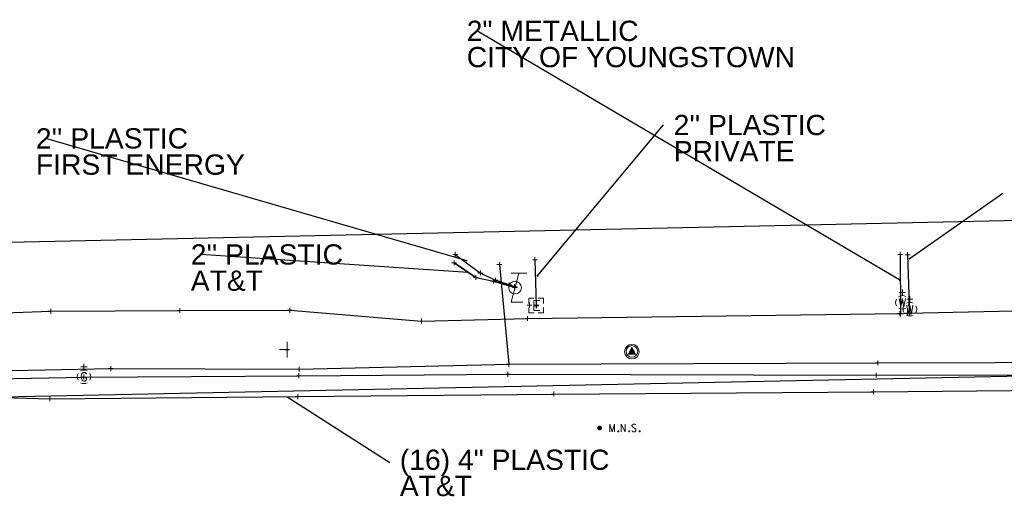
# Model space of a CAD drawing. Header units: feet. Extents: x 2474969 to 2485206, y 498780 to 500682.
# Tile 35 of 69: x 2478913 to 2479115, y 500100 to 500200. Entities that reach past the tile are written whole.
import ezdxf

# ---------------------------------------------------------------- set-up
doc = ezdxf.new("R2010")
doc.units = ezdxf.units.FT
doc.header["$MEASUREMENT"] = 0
for name, color, linetype in [('GE_X_Cells', 2, 'Continuous'), ('SN_X_Public', 3, 'Continuous'), ('SV_P_Control_Cells_Set', 7, 'Continuous'), ('TX_X_10', 7, 'Continuous'), ('UT_X_Electric', 1, 'elecex'), ('UT_X_Electric_Cells', 1, 'Continuous'), ('UT_X_Gas', 190, 'gasex'), ('UT_X_Gas_Cells', 190, 'Continuous'), ('UT_X_Misc_Cells', 7, 'Continuous'), ('UT_X_Telecom', 30, 'teleex'), ('UT_X_Water', 133, 'waterex'), ('UT_X_Water_Cells', 133, 'Continuous')]:
    doc.layers.add(name, color=color, linetype=linetype)
doc.layers.add('SV_X_Shot_Marker (Construction)', color=2, linetype='Continuous', lineweight=0, transparency=0.5)
for name, color, linetype, lineweight in [('UT_X_Electric_Cells (Construction)', 1, 'Continuous', 0), ('UT_X_Gas_Cells (Construction)', 2, 'Continuous', 0), ('UT_X_Water_Cells (Construction)', 62, 'Continuous', 0)]:
    doc.layers.add(name, color=color, linetype=linetype, lineweight=lineweight)
doc.styles.get("Standard").update_dxf_attribs({"font": 'arial.ttf'})
doc.styles.add('Standard-Linetype-Ex', font='font30.shx')
doc.styles.add('Style-Arial', font='arial.ttf')
doc.linetypes.add('elecex', pattern='A,0.2,-0.1,0.2,-0.1,0.2,-0.1,0.2,-0.1,["E",Standard-Linetype-Ex,S=0.14,R=0,X=0,Y=-0.05],-0.2', length=1.4)
doc.linetypes.add('gasex', pattern='A,0.2,-0.1,0.2,-0.1,0.2,-0.1,0.2,-0.1,["G",Standard-Linetype-Ex,S=0.14,R=0,X=0,Y=-0.05],-0.25', length=1.45)
doc.linetypes.add('teleex', pattern='A,0.2,-0.1,0.2,-0.1,0.2,-0.1,0.2,-0.1,["T",Standard-Linetype-Ex,S=0.14,R=0,X=0,Y=-0.05],-0.2', length=1.4)
doc.linetypes.add('waterex', pattern='A,0.2,-0.1,0.2,-0.1,0.2,-0.1,0.2,-0.1,["W",Standard-Linetype-Ex,S=0.14,R=0,X=0,Y=-0.05],-0.2', length=1.4)
doc.dimstyles.get("Standard").update_dxf_attribs({"dimtxt": 0.18, "dimasz": 0.18, "dimexe": 0.18, "dimexo": 0.0625, "dimgap": 0.09, "dimtad": 0, "dimtih": 1, "dimtoh": 1, "dimdec": 4, "dimzin": 0, "dimdsep": 46, "dimtxsty": 'Standard', "dimcen": 0.09, "dimadec": 0, "dimazin": 0, "dimtfac": 1, "dimtdec": 4, "dimtofl": 0, "dimtmove": 0, "dimatfit": 3, "dimfxl": 1, "dimtolj": 1, "dimtzin": 0, "dimarcsym": 0})

# ---------------------------------------------------------------- blocks, each defined once
blk = doc.blocks.new('PC_1')
at = {"layer": 'GE_X_Cells', "color": 34, "linetype": 'Continuous', "lineweight": 0}
blk.add_circle((0, 0), 0.075, dxfattribs=at)
blk = doc.blocks.new('SVPT_588')
at = {"layer": 'SV_X_Shot_Marker (Construction)', "transparency": 33554495}
for p, q in [((-0.025, 0), (0.025, 0)), ((0, 0.025), (0, -0.025))]:
    blk.add_line(p, q, dxfattribs=at)
blk.add_point((0, 0), dxfattribs=at)
blk = doc.blocks.new('SVPT_1298')
at = {"layer": 'SV_X_Shot_Marker (Construction)', "transparency": 33554495}
for p, q in [((-0.025, 0), (0.025, 0)), ((0, 0.025), (0, -0.025))]:
    blk.add_line(p, q, dxfattribs=at)
blk.add_point((0, 0), dxfattribs=at)
blk = doc.blocks.new('SVPT_1299')
at = {"layer": 'SV_X_Shot_Marker (Construction)', "transparency": 33554495}
for p, q in [((-0.025, 0), (0.025, 0)), ((0, 0.025), (0, -0.025))]:
    blk.add_line(p, q, dxfattribs=at)
blk.add_point((0, 0), dxfattribs=at)
blk = doc.blocks.new('WGV_10')
at = {"layer": 'UT_X_Water_Cells', "color": 62, "linetype": 'Continuous', "lineweight": 0}
for p, q in [((0.032, 0.102), (-0.032, 0.102)), ((0, 0.07), (0, 0.134))]:
    blk.add_line(p, q, dxfattribs=at)
at = {"layer": 'UT_X_Water_Cells', "color": 62, "linetype": 'Continuous', "lineweight": 0, "flags": 128}
blk.add_lwpolyline([(-0.032, 0.041), (-0.016, -0.045), (0, 0.041), (0.016, -0.045), (0.032, 0.041)], dxfattribs=at)
at = {"layer": 'UT_X_Water_Cells', "color": 62, "linetype": 'Continuous', "lineweight": 0, "extrusion": (0, 0, -1)}
blk.add_arc((0, 0), 0.07, 330.0184, 29.9816, dxfattribs=at)
at = {"layer": 'UT_X_Water_Cells', "color": 62, "linetype": 'Continuous', "lineweight": 0}
for start, end in [(60.0184, 120.0157), (330.0184, 29.9816), (239.9843, 299.9816)]:
    blk.add_arc((0, 0), 0.07, start, end, dxfattribs=at)
at = {"layer": 'UT_X_Water_Cells (Construction)', "color": 62, "linetype": 'Continuous', "lineweight": 30}
blk.add_point((0, 0), dxfattribs=at)
blk = doc.blocks.new('SVPT_1300')
at = {"layer": 'SV_X_Shot_Marker (Construction)', "transparency": 33554495}
for p, q in [((-0.025, 0), (0.025, 0)), ((0, 0.025), (0, -0.025))]:
    blk.add_line(p, q, dxfattribs=at)
blk.add_point((0, 0), dxfattribs=at)
blk = doc.blocks.new('SVPT_1301')
at = {"layer": 'SV_X_Shot_Marker (Construction)', "transparency": 33554495}
for p, q in [((-0.025, 0), (0.025, 0)), ((0, 0.025), (0, -0.025))]:
    blk.add_line(p, q, dxfattribs=at)
blk.add_point((0, 0), dxfattribs=at)
blk = doc.blocks.new('SVPT_1302')
at = {"layer": 'SV_X_Shot_Marker (Construction)', "transparency": 33554495}
for p, q in [((-0.025, 0), (0.025, 0)), ((0, 0.025), (0, -0.025))]:
    blk.add_line(p, q, dxfattribs=at)
blk.add_point((0, 0), dxfattribs=at)
blk = doc.blocks.new('WGV_11')
at = {"layer": 'UT_X_Water_Cells', "color": 62, "linetype": 'Continuous', "lineweight": 0}
for p, q in [((0.032, 0.102), (-0.032, 0.102)), ((0, 0.07), (0, 0.134))]:
    blk.add_line(p, q, dxfattribs=at)
at = {"layer": 'UT_X_Water_Cells', "color": 62, "linetype": 'Continuous', "lineweight": 0, "flags": 128}
blk.add_lwpolyline([(-0.032, 0.041), (-0.016, -0.045), (0, 0.041), (0.016, -0.045), (0.032, 0.041)], dxfattribs=at)
at = {"layer": 'UT_X_Water_Cells', "color": 62, "linetype": 'Continuous', "lineweight": 0, "extrusion": (0, 0, -1)}
blk.add_arc((0, 0), 0.07, 330.0184, 29.9816, dxfattribs=at)
at = {"layer": 'UT_X_Water_Cells', "color": 62, "linetype": 'Continuous', "lineweight": 0}
for start, end in [(60.0184, 120.0157), (330.0184, 29.9816), (239.9843, 299.9816)]:
    blk.add_arc((0, 0), 0.07, start, end, dxfattribs=at)
at = {"layer": 'UT_X_Water_Cells (Construction)', "color": 62, "linetype": 'Continuous', "lineweight": 30}
blk.add_point((0, 0), dxfattribs=at)
blk = doc.blocks.new('SVPT_1303')
at = {"layer": 'SV_X_Shot_Marker (Construction)', "transparency": 33554495}
for p, q in [((-0.025, 0), (0.025, 0)), ((0, 0.025), (0, -0.025))]:
    blk.add_line(p, q, dxfattribs=at)
blk.add_point((0, 0), dxfattribs=at)
blk = doc.blocks.new('SVPT_1304')
at = {"layer": 'SV_X_Shot_Marker (Construction)', "transparency": 33554495}
for p, q in [((-0.025, 0), (0.025, 0)), ((0, 0.025), (0, -0.025))]:
    blk.add_line(p, q, dxfattribs=at)
blk.add_point((0, 0), dxfattribs=at)
blk = doc.blocks.new('SVPT_1305')
at = {"layer": 'SV_X_Shot_Marker (Construction)', "transparency": 33554495}
for p, q in [((-0.025, 0), (0.025, 0)), ((0, 0.025), (0, -0.025))]:
    blk.add_line(p, q, dxfattribs=at)
blk.add_point((0, 0), dxfattribs=at)
blk = doc.blocks.new('SVPT_1306')
at = {"layer": 'SV_X_Shot_Marker (Construction)', "transparency": 33554495}
for p, q in [((-0.025, 0), (0.025, 0)), ((0, 0.025), (0, -0.025))]:
    blk.add_line(p, q, dxfattribs=at)
blk.add_point((0, 0), dxfattribs=at)
blk = doc.blocks.new('SVPT_1307')
at = {"layer": 'SV_X_Shot_Marker (Construction)', "transparency": 33554495}
for p, q in [((-0.025, 0), (0.025, 0)), ((0, 0.025), (0, -0.025))]:
    blk.add_line(p, q, dxfattribs=at)
blk.add_point((0, 0), dxfattribs=at)
blk = doc.blocks.new('SVPT_1308')
at = {"layer": 'SV_X_Shot_Marker (Construction)', "transparency": 33554495}
for p, q in [((-0.025, 0), (0.025, 0)), ((0, 0.025), (0, -0.025))]:
    blk.add_line(p, q, dxfattribs=at)
blk.add_point((0, 0), dxfattribs=at)
blk = doc.blocks.new('SVPT_1309')
at = {"layer": 'SV_X_Shot_Marker (Construction)', "transparency": 33554495}
for p, q in [((-0.025, 0), (0.025, 0)), ((0, 0.025), (0, -0.025))]:
    blk.add_line(p, q, dxfattribs=at)
blk.add_point((0, 0), dxfattribs=at)
blk = doc.blocks.new('SVPT_1310')
at = {"layer": 'SV_X_Shot_Marker (Construction)', "transparency": 33554495}
for p, q in [((-0.025, 0), (0.025, 0)), ((0, 0.025), (0, -0.025))]:
    blk.add_line(p, q, dxfattribs=at)
blk.add_point((0, 0), dxfattribs=at)
blk = doc.blocks.new('SVPT_1311')
at = {"layer": 'SV_X_Shot_Marker (Construction)', "transparency": 33554495}
for p, q in [((0, 0.025), (0, -0.025)), ((-0.025, 0), (0.025, 0))]:
    blk.add_line(p, q, dxfattribs=at)
blk.add_point((0, 0), dxfattribs=at)
blk = doc.blocks.new('SVPT_1312')
at = {"layer": 'SV_X_Shot_Marker (Construction)', "transparency": 33554495}
for p, q in [((-0.025, 0), (0.025, 0)), ((0, 0.025), (0, -0.025))]:
    blk.add_line(p, q, dxfattribs=at)
blk.add_point((0, 0), dxfattribs=at)
blk = doc.blocks.new('SVPT_1313')
at = {"layer": 'SV_X_Shot_Marker (Construction)', "transparency": 33554495}
for p, q in [((-0.025, 0), (0.025, 0)), ((0, 0.025), (0, -0.025))]:
    blk.add_line(p, q, dxfattribs=at)
blk.add_point((0, 0), dxfattribs=at)
blk = doc.blocks.new('SVPT_1314')
at = {"layer": 'SV_X_Shot_Marker (Construction)', "transparency": 33554495}
for p, q in [((-0.025, 0), (0.025, 0)), ((0, 0.025), (0, -0.025))]:
    blk.add_line(p, q, dxfattribs=at)
blk.add_point((0, 0), dxfattribs=at)
blk = doc.blocks.new('SVPT_1315')
at = {"layer": 'SV_X_Shot_Marker (Construction)', "transparency": 33554495}
for p, q in [((-0.025, 0), (0.025, 0)), ((0, 0.025), (0, -0.025))]:
    blk.add_line(p, q, dxfattribs=at)
blk.add_point((0, 0), dxfattribs=at)
blk = doc.blocks.new('TLGT_2')
at = {"layer": 'UT_X_Misc_Cells', "color": 30, "linetype": 'Continuous', "lineweight": 0}
for p, q in [((0.12, 0.15), (-0.04, 0.15)), ((0.04, 0.15), (-0.04, -0.15)), ((0.08, -0.15), (-0.04, -0.15))]:
    blk.add_line(p, q, dxfattribs=at)
blk.add_circle((0, 0), 0.065, dxfattribs=at)
blk = doc.blocks.new('SVPT_1316')
at = {"layer": 'SV_X_Shot_Marker (Construction)', "transparency": 33554495}
for p, q in [((-0.025, 0), (0.025, 0)), ((0, 0.025), (0, -0.025))]:
    blk.add_line(p, q, dxfattribs=at)
blk.add_point((0, 0), dxfattribs=at)
blk = doc.blocks.new('SVPT_1317')
at = {"layer": 'SV_X_Shot_Marker (Construction)', "transparency": 33554495}
for p, q in [((-0.025, 0), (0.025, 0)), ((0, 0.025), (0, -0.025))]:
    blk.add_line(p, q, dxfattribs=at)
blk.add_point((0, 0), dxfattribs=at)
blk = doc.blocks.new('SVPT_1318')
at = {"layer": 'SV_X_Shot_Marker (Construction)', "transparency": 33554495}
for p, q in [((-0.025, 0), (0.025, 0)), ((0, 0.025), (0, -0.025))]:
    blk.add_line(p, q, dxfattribs=at)
blk.add_point((0, 0), dxfattribs=at)
blk = doc.blocks.new('SVPT_1319')
at = {"layer": 'SV_X_Shot_Marker (Construction)', "transparency": 33554495}
for p, q in [((-0.025, 0), (0.025, 0)), ((0, 0.025), (0, -0.025))]:
    blk.add_line(p, q, dxfattribs=at)
blk.add_point((0, 0), dxfattribs=at)
blk = doc.blocks.new('SVPT_1320')
at = {"layer": 'SV_X_Shot_Marker (Construction)', "transparency": 33554495}
for p, q in [((-0.025, 0), (0.025, 0)), ((0, 0.025), (0, -0.025))]:
    blk.add_line(p, q, dxfattribs=at)
blk.add_point((0, 0), dxfattribs=at)
blk = doc.blocks.new('SVPT_1321')
at = {"layer": 'SV_X_Shot_Marker (Construction)', "transparency": 33554495}
for p, q in [((-0.025, 0), (0.025, 0)), ((0, 0.025), (0, -0.025))]:
    blk.add_line(p, q, dxfattribs=at)
blk.add_point((0, 0), dxfattribs=at)
blk = doc.blocks.new('EBOX_15')
at = {"layer": 'UT_X_Electric_Cells', "color": 1, "linetype": 'Continuous', "lineweight": 0}
blk.add_line((-0.025, 0), (0.025, 0), dxfattribs=at)
at = {"layer": 'UT_X_Electric_Cells', "color": 1, "linetype": 'Continuous', "lineweight": 0, "flags": 128}
for points in [[(-0.02, 0.075), (-0.075, 0.075), (-0.075, 0.02)], [(0.038, 0.05), (-0.025, 0.05), (-0.025, -0.05), (0.038, -0.05)], [(0.075, 0.02), (0.075, 0.075), (0.02, 0.075)], [(-0.075, -0.02), (-0.075, -0.075), (-0.02, -0.075)], [(0.02, -0.075), (0.075, -0.075), (0.075, -0.02)]]:
    blk.add_lwpolyline(points, dxfattribs=at)
at = {"layer": 'UT_X_Electric_Cells (Construction)', "color": 1, "linetype": 'Continuous', "lineweight": 30}
blk.add_point((0, 0), dxfattribs=at)
blk = doc.blocks.new('SVPT_1322')
at = {"layer": 'SV_X_Shot_Marker (Construction)', "transparency": 33554495}
for p, q in [((-0.025, 0), (0.025, 0)), ((0, 0.025), (0, -0.025))]:
    blk.add_line(p, q, dxfattribs=at)
blk.add_point((0, 0), dxfattribs=at)
blk = doc.blocks.new('SVPT_1323')
at = {"layer": 'SV_X_Shot_Marker (Construction)', "transparency": 33554495}
for p, q in [((-0.025, 0), (0.025, 0)), ((0, 0.025), (0, -0.025))]:
    blk.add_line(p, q, dxfattribs=at)
blk.add_point((0, 0), dxfattribs=at)
blk = doc.blocks.new('SVPT_1324')
at = {"layer": 'SV_X_Shot_Marker (Construction)', "transparency": 33554495}
for p, q in [((-0.025, 0), (0.025, 0)), ((0, 0.025), (0, -0.025))]:
    blk.add_line(p, q, dxfattribs=at)
blk.add_point((0, 0), dxfattribs=at)
blk = doc.blocks.new('SVPT_1325')
at = {"layer": 'SV_X_Shot_Marker (Construction)', "transparency": 33554495}
for p, q in [((-0.025, 0), (0.025, 0)), ((0, 0.025), (0, -0.025))]:
    blk.add_line(p, q, dxfattribs=at)
blk.add_point((0, 0), dxfattribs=at)
blk = doc.blocks.new('SVPT_1326')
at = {"layer": 'SV_X_Shot_Marker (Construction)', "transparency": 33554495}
for p, q in [((-0.025, 0), (0.025, 0)), ((0, 0.025), (0, -0.025))]:
    blk.add_line(p, q, dxfattribs=at)
blk.add_point((0, 0), dxfattribs=at)
blk = doc.blocks.new('SGN1P_6')
at = {"layer": 'SN_X_Public', "color": 3, "linetype": 'Continuous', "lineweight": 0}
for p, q in [((0, 0), (-0.08, 0)), ((0, 0.08), (0, -0.08))]:
    blk.add_line(p, q, dxfattribs=at)
blk = doc.blocks.new('SVPT_1327')
at = {"layer": 'SV_X_Shot_Marker (Construction)', "transparency": 33554495}
for p, q in [((-0.025, 0), (0.025, 0)), ((0, 0.025), (0, -0.025))]:
    blk.add_line(p, q, dxfattribs=at)
blk.add_point((0, 0), dxfattribs=at)
blk = doc.blocks.new('SVPT_1328')
at = {"layer": 'SV_X_Shot_Marker (Construction)', "transparency": 33554495}
for p, q in [((-0.025, 0), (0.025, 0)), ((0, 0.025), (0, -0.025))]:
    blk.add_line(p, q, dxfattribs=at)
blk.add_point((0, 0), dxfattribs=at)
blk = doc.blocks.new('SVPT_1329')
at = {"layer": 'SV_X_Shot_Marker (Construction)', "transparency": 33554495}
for p, q in [((-0.025, 0), (0.025, 0)), ((0, 0.025), (0, -0.025))]:
    blk.add_line(p, q, dxfattribs=at)
blk.add_point((0, 0), dxfattribs=at)
blk = doc.blocks.new('SVPT_1330')
at = {"layer": 'SV_X_Shot_Marker (Construction)', "transparency": 33554495}
for p, q in [((-0.025, 0), (0.025, 0)), ((0, 0.025), (0, -0.025))]:
    blk.add_line(p, q, dxfattribs=at)
blk.add_point((0, 0), dxfattribs=at)
blk = doc.blocks.new('SVPT_1331')
at = {"layer": 'SV_X_Shot_Marker (Construction)', "transparency": 33554495}
for p, q in [((-0.025, 0), (0.025, 0)), ((0, 0.025), (0, -0.025))]:
    blk.add_line(p, q, dxfattribs=at)
blk.add_point((0, 0), dxfattribs=at)
blk = doc.blocks.new('SVPT_1332')
at = {"layer": 'SV_X_Shot_Marker (Construction)', "transparency": 33554495}
for p, q in [((-0.025, 0), (0.025, 0)), ((0, 0.025), (0, -0.025))]:
    blk.add_line(p, q, dxfattribs=at)
blk.add_point((0, 0), dxfattribs=at)
blk = doc.blocks.new('SVPT_1333')
at = {"layer": 'SV_X_Shot_Marker (Construction)', "transparency": 33554495}
for p, q in [((-0.025, 0), (0.025, 0)), ((0, 0.025), (0, -0.025))]:
    blk.add_line(p, q, dxfattribs=at)
blk.add_point((0, 0), dxfattribs=at)
blk = doc.blocks.new('SVPT_1334')
at = {"layer": 'SV_X_Shot_Marker (Construction)', "transparency": 33554495}
for p, q in [((-0.025, 0), (0.025, 0)), ((0, 0.025), (0, -0.025))]:
    blk.add_line(p, q, dxfattribs=at)
blk.add_point((0, 0), dxfattribs=at)
blk = doc.blocks.new('SVPT_1335')
at = {"layer": 'SV_X_Shot_Marker (Construction)', "transparency": 33554495}
for p, q in [((-0.025, 0), (0.025, 0)), ((0, 0.025), (0, -0.025))]:
    blk.add_line(p, q, dxfattribs=at)
blk.add_point((0, 0), dxfattribs=at)
blk = doc.blocks.new('SVPT_1336')
at = {"layer": 'SV_X_Shot_Marker (Construction)', "transparency": 33554495}
for p, q in [((-0.025, 0), (0.025, 0)), ((0, 0.025), (0, -0.025))]:
    blk.add_line(p, q, dxfattribs=at)
blk.add_point((0, 0), dxfattribs=at)
blk = doc.blocks.new('GV_3')
at = {"layer": 'UT_X_Gas_Cells', "color": 34, "linetype": 'Continuous', "lineweight": 0}
for p, q in [((0.032, 0.102), (-0.032, 0.102)), ((0, 0.07), (0, 0.133))]:
    blk.add_line(p, q, dxfattribs=at)
at = {"layer": 'UT_X_Gas_Cells', "color": 34, "linetype": 'Continuous', "lineweight": 0, "flags": 128}
blk.add_lwpolyline([(0.027, 0.027), (0.026, 0.031), (0.024, 0.034), (0.02, 0.038), (0.015, 0.042), (0.012, 0.044), (0.009, 0.044), (0.005, 0.045), (-0.004, 0.045), (-0.007, 0.044), (-0.01, 0.044), (-0.012, 0.042), (-0.018, 0.038), (-0.022, 0.033), (-0.024, 0.027), (-0.025, 0.019), (-0.027, 0.008), (-0.027, -0.007), (-0.026, -0.019), (-0.023, -0.028), (-0.019, -0.036), (-0.015, -0.039), (-0.011, -0.042), (-0.003, -0.045), (0.005, -0.045), (0.012, -0.044), (0.015, -0.042), (0.018, -0.041), (0.021, -0.038), (0.024, -0.034), (0.027, -0.027), (0.027, -0.01), (0.012, -0.01)], dxfattribs=at)
at = {"layer": 'UT_X_Gas_Cells', "color": 34, "linetype": 'Continuous', "lineweight": 0, "extrusion": (0, 0, -1)}
blk.add_arc((0, 0), 0.07, 330.0184, 29.9816, dxfattribs=at)
at = {"layer": 'UT_X_Gas_Cells', "color": 34, "linetype": 'Continuous', "lineweight": 0}
for start, end in [(60.0184, 120.0157), (330.0184, 29.9816), (239.9843, 299.9816)]:
    blk.add_arc((0, 0), 0.07, start, end, dxfattribs=at)
at = {"layer": 'UT_X_Gas_Cells (Construction)', "color": 34, "linetype": 'Continuous', "lineweight": 30}
blk.add_point((0, 0), dxfattribs=at)
blk = doc.blocks.new('SVPT_1337')
at = {"layer": 'SV_X_Shot_Marker (Construction)', "transparency": 33554495}
for p, q in [((-0.025, 0), (0.025, 0)), ((0, 0.025), (0, -0.025))]:
    blk.add_line(p, q, dxfattribs=at)
blk.add_point((0, 0), dxfattribs=at)
blk = doc.blocks.new('TerminatorOpen_0.5')
at = {"color": 0, "linetype": 'ByBlock', "lineweight": -2}
for q in [(-1, 0.25), (-1, 0), (-1, -0.25)]:
    blk.add_line((0, 0), q, dxfattribs=at)
blk = doc.blocks.new('GOVDS_1')
at = {"layer": 'SV_P_Control_Cells_Set', "color": 34, "linetype": 'Continuous', "lineweight": 13}
blk.add_circle((0, 0), 0.06, dxfattribs=at)
at = {"layer": 'SV_P_Control_Cells_Set', "color": 7, "linetype": 'Continuous', "lineweight": 0}
blk.add_solid([(0.042, -0.032), (0, 0.052), (-0.042, -0.032)], dxfattribs=at)
blk = doc.blocks.new('MNAILS_15')
at = {"layer": 'SV_P_Control_Cells_Set', "linetype": 'Continuous', "lineweight": 0}
h = blk.add_hatch(color=7, dxfattribs=at)
edge = h.paths.add_edge_path()
edge.add_arc((0, 0), 0.0249, 0, 360)
at = {"layer": 'SV_P_Control_Cells_Set', "color": 7, "linetype": 'Continuous', "lineweight": 0, "flags": 128}
for points in [[(0.105, -0.04), (0.105, 0.04), (0.13, -0.04), (0.154, 0.04), (0.154, -0.04)], [(0.223, -0.04), (0.223, 0.04), (0.264, -0.04), (0.264, 0.04)], [(0.372, 0.034), (0.371, 0.036), (0.369, 0.037), (0.364, 0.039), (0.358, 0.04), (0.354, 0.04), (0.352, 0.04), (0.345, 0.038), (0.339, 0.034), (0.335, 0.029), (0.334, 0.024), (0.334, 0.02), (0.335, 0.015), (0.339, 0.011), (0.37, -0.008), (0.372, -0.01), (0.373, -0.013), (0.375, -0.017), (0.375, -0.02), (0.374, -0.024), (0.373, -0.027), (0.372, -0.03), (0.371, -0.032), (0.37, -0.034), (0.369, -0.036), (0.367, -0.038), (0.365, -0.039), (0.363, -0.039), (0.358, -0.04), (0.35, -0.04), (0.345, -0.039), (0.338, -0.034), (0.334, -0.031)], [(0.193, -0.029), (0.195, -0.029), (0.197, -0.031), (0.199, -0.033), (0.199, -0.036), (0.197, -0.039), (0.195, -0.04), (0.193, -0.04), (0.191, -0.039), (0.189, -0.036), (0.189, -0.033), (0.191, -0.031), (0.193, -0.029)], [(0.303, -0.029), (0.306, -0.029), (0.308, -0.031), (0.31, -0.033), (0.31, -0.036), (0.308, -0.039), (0.306, -0.04), (0.303, -0.04), (0.302, -0.039), (0.3, -0.036), (0.3, -0.033), (0.302, -0.031), (0.303, -0.029)], [(0.413, -0.029), (0.415, -0.029), (0.417, -0.031), (0.419, -0.033), (0.419, -0.036), (0.417, -0.039), (0.415, -0.04), (0.413, -0.04), (0.411, -0.039), (0.409, -0.036), (0.409, -0.033), (0.411, -0.031), (0.413, -0.029)]]:
    blk.add_lwpolyline(points, dxfattribs=at)

msp = doc.modelspace()

# ---------------------------------------------------------------- linework, layer by layer
at = {"layer": 'TX_X_10'}
msp.add_polyline3d([(2477782.56, 500199.95, -98.12), (2477744.58, 500191.04, 0), (2477760.23, 500124.33, 0), (2477779.63, 500111.16, 0), (2477804.74, 500099.91, 0), (2479919.9, 500143.44, 0), (2479939.74, 500154.19, 0), (2479938.54, 500183.87, 0), (2479900.15, 500182.32, 0), (2479900.41, 500175.96, 0), (2478566.74, 500146.92, -535.77), (2478566.01, 500156.2, 1106.26), (2478564.22, 500166.48, 5590.51), (2478471.73, 500164.2, 7509.36), (2478469.17, 500147.36, 7952.45), (2477828.04, 500137.9, 8267.88), (2477791.38, 500157.48, 8285.77)], close=True, dxfattribs=at)
at = {"layer": 'UT_X_Electric'}
for p, q in [((2479002.36, 500151.95), (2479007.52, 500148.12)), ((2479002.36, 500151.95), (2479007.52, 500148.12)), ((2479007.52, 500148.12), (2479010.61, 500146.66)), ((2479007.52, 500148.12), (2479010.61, 500146.66))]:
    msp.add_line(p, q, dxfattribs=at)
at = {"layer": 'UT_X_Electric', "extrusion": (0.001242, -0.048057, 0.998844)}
msp.add_line((2479018.73, 500150.86), (2479018.97, 500141.53), dxfattribs=at)
at = {"layer": 'UT_X_Electric', "flags": 128}
msp.add_lwpolyline([(2479010.61, 500146.66), (2479013.45, 500145.69), (2479014.57, 500145.31)], dxfattribs=at)
at = {"layer": 'UT_X_Electric'}
msp.add_polyline3d([(2479013.45, 500145.69, 0), (2479010.61, 500146.66, 0), (2479013.45, 500145.69, 0), (2479014.57, 500145.31, 0), (2479014.57, 500145.31, 0)], close=True, dxfattribs=at)
at = {"layer": 'UT_X_Gas'}
msp.add_line((2479011.44, 500149.88), (2479013.4, 500129.33), dxfattribs=at)
at = {"layer": 'UT_X_Gas', "flags": 128}
for points in [[(2478307.6, 500108.66), (2478307.49, 500111.75), (2478332.79, 500112.77), (2478372.18, 500113.59), (2478439.03, 500115.69), (2478461.15, 500116.96), (2478536.99, 500118.34), (2478586.64, 500119.84), (2478641.06, 500120.4), (2478684.35, 500121.83), (2478772.27, 500123.88), (2478842.79, 500125.14), (2478925.92, 500126.72), (2478970.18, 500126.99), (2479013.2, 500127.28), (2479089, 500127.11), (2479137.44, 500127.2), (2479239.36, 500128.87), (2479295.68, 500129.45), (2479354, 500130.38), (2479392.8, 500131.13), (2479408.62, 500132.57), (2479412.47, 500133.03), (2479419.38, 500135.23), (2479426.89, 500135.71), (2479442.36, 500137.79), (2479468.13, 500142.27), (2479503.14, 500144.82), (2479665.36, 500150.32), (2479704.94, 500151.75)], [(2477817.52, 500100.6), (2477818.87, 500101.05), (2477825.47, 500107.71), (2477847.81, 500108.33), (2477865.31, 500108.79), (2477878.98, 500108.59), (2477912.02, 500108.12), (2477957.83, 500108.92), (2477967.62, 500108.9), (2477969.18, 500110.48), (2477973.32, 500110.88), (2477974.26, 500109.74), (2478012.02, 500109.58), (2478029.59, 500110.08), (2478054.01, 500111.93), (2478076.15, 500113.33), (2478087.21, 500115.4), (2478106.14, 500117.48), (2478151.36, 500123.54), (2478176.23, 500124.99), (2478214.48, 500125.9), (2478245.01, 500125.33), (2478254.4, 500125.17), (2478272.64, 500142.52), (2478307.78, 500143.34), (2478312.05, 500143.3), (2478331.99, 500123.53), (2478338.95, 500118.78), (2478376.68, 500119.42), (2478418.75, 500119.82), (2478477.22, 500119.06), (2478536.62, 500120.46), (2478586.1, 500122.11), (2478640.9, 500122.02), (2478684.2, 500123.29), (2478684.36, 500123.46), (2478772.03, 500125.16), (2478843.11, 500126.68), (2478931.42, 500128.44), (2478970.25, 500128.31), (2479013.4, 500129.33), (2479089.34, 500129.64), (2479137.71, 500129.75), (2479240.53, 500130.76), (2479295.6, 500131.09), (2479354.92, 500132.03), (2479412.59, 500134.05)]]:
    msp.add_lwpolyline(points, dxfattribs=at)
at = {"layer": 'UT_X_Telecom', "flags": 128}
msp.add_lwpolyline([(2479010.23, 500146.45), (2479014.63, 500145.12)], close=True, dxfattribs=at)
msp.add_lwpolyline([(2478143.68, 500106.52), (2478147.39, 500108.38), (2478183.2, 500111.18), (2478224.11, 500112.24), (2478233.64, 500112.42), (2478285.35, 500112.63), (2478293.67, 500112.83), (2478295.99, 500111.66), (2478325.23, 500108.33), (2478410.04, 500111.16), (2478414.65, 500112.78), (2478450.53, 500113.76), (2478472, 500114.57), (2478495.58, 500115.03), (2478534.66, 500116.14), (2478587.19, 500117.3), (2478610.06, 500118.08), (2478631.39, 500118), (2478684.33, 500118.94), (2478727.63, 500120.58), (2478772.87, 500120.32), (2478868.11, 500123.64), (2478918.88, 500122.26), (2478969.96, 500122.68), (2479022.64, 500123.22), (2479088.41, 500123.66), (2479137.99, 500124.15), (2479230.76, 500125.37), (2479296.05, 500126.41), (2479371.93, 500127.66), (2479412.49, 500128.42)], dxfattribs=at)
at = {"layer": 'UT_X_Telecom'}
msp.add_polyline3d([(2479006.61, 500147.2, 0), (2479002.11, 500150.22, 0), (2479006.61, 500147.2, 0), (2479010.23, 500146.45, 0)], dxfattribs=at)
at = {"layer": 'UT_X_Water', "extrusion": (0.00115, -0.038518, 0.999257)}
msp.add_line((2479095.46, 500151.88), (2479095.82, 500139.75), dxfattribs=at)
at = {"layer": 'UT_X_Water', "flags": 128}
for points in [[(2479093.92, 500151.96), (2479093.99, 500139.7), (2479095.44, 500139.85), (2479167.71, 500141.44), (2479180.49, 500141.49), (2479206.42, 500141.24), (2479226.61, 500161.99), (2479406.23, 500164.43)], [(2478490.11, 500122.74), (2478493.05, 500122.67), (2478543.05, 500128.29), (2478603.29, 500131.53), (2478626.13, 500132.04), (2478694.76, 500133.43), (2478767.95, 500135.22), (2478827.42, 500136.97), (2478919.11, 500140.24), (2478945.63, 500140.4), (2478968.3, 500140.45), (2478995.42, 500138.23), (2479017.24, 500138.75), (2479093.86, 500139.77)]]:
    msp.add_lwpolyline(points, dxfattribs=at)

# ---------------------------------------------------------------- block references
at = {"layer": 'GE_X_Cells', "color": 34, "linetype": 'Continuous', "lineweight": 0, "xscale": 20, "yscale": 20, "zscale": 20}
msp.add_blockref('PC_1', (2479038.7, 500131.93, 1107.26), dxfattribs=at)
at = {"layer": 'SN_X_Public', "color": 3, "linetype": 'Continuous', "lineweight": 0, "xscale": 20, "yscale": 20, "zscale": 20}
msp.add_blockref('SGN1P_6', (2478967.74, 500132.35, 1107.72), dxfattribs=at)
at = {"layer": 'SV_P_Control_Cells_Set', "color": 7, "linetype": 'Continuous', "lineweight": 0, "xscale": 20, "yscale": 20, "zscale": 20}
for name, p in [('GOVDS_1', (2479038.7, 500131.98, 1107.22)), ('MNAILS_15', (2479032.05, 500116.24, 1105.8))]:
    msp.add_blockref(name, p, dxfattribs=at)
at = {"layer": 'SV_X_Shot_Marker (Construction)', "transparency": 33554495, "xscale": 20, "yscale": 20, "zscale": 20}
for name, p in [('SVPT_1311', (2479002.36, 500151.95, 1108.71)), ('SVPT_1300', (2479093.92, 500151.96, 1106.04)), ('SVPT_1301', (2479095.46, 500151.88, 1106.06)), ('SVPT_1319', (2479002.11, 500150.22, 1108.29)), ('SVPT_1310', (2479011.44, 500149.88, 1109.37)), ('SVPT_1320', (2479018.73, 500150.86, 1109.21)), ('SVPT_1318', (2479006.61, 500147.2, 1108.5)), ('SVPT_1312', (2479007.52, 500148.12, 1108.94)), ('SVPT_1317', (2479010.23, 500146.45, 1108.65)), ('SVPT_1313', (2479010.61, 500146.66, 1109.02)), ('SVPT_1314', (2479013.45, 500145.69, 1109)), ('SVPT_1315', (2479014.57, 500145.31, 1108.54)), ('SVPT_1316', (2479014.63, 500145.12, 1108.49)), ('SVPT_1324', (2479017.63, 500141.52, 1108.68)), ('SVPT_1321', (2479018.97, 500141.53, 1108.76)), ('SVPT_1322', (2479019.02, 500141.42, 1108.78)), ('SVPT_1323', (2479019.05, 500141.39, 1108.81)), ('SVPT_1334', (2478919.11, 500140.24, 1108.07)), ('SVPT_1333', (2478945.63, 500140.4, 1107.32)), ('SVPT_1332', (2478968.3, 500140.45, 1107.42)), ('SVPT_1303', (2479093.86, 500139.77, 1105.62)), ('SVPT_1299', (2479093.99, 500139.7, 1105.65)), ('SVPT_1298', (2479095.44, 500139.85, 1105.72)), ('SVPT_1302', (2479095.82, 500139.75, 1105.59)), ('SVPT_1331', (2478995.42, 500138.23, 1106.89)), ('SVPT_1330', (2479017.24, 500138.75, 1108.23)), ('SVPT_1326', (2478967.74, 500132.35, 1107.71)), ('SVPT_1325', (2478967.74, 500132.32, 1107.68)), ('SVPT_588', (2479038.72, 500132.01, 1107.29)), ('SVPT_1309', (2479013.4, 500129.33, 1106.79)), ('SVPT_1304', (2479089.34, 500129.64, 1105.45)), ('SVPT_1336', (2478925.92, 500126.72, 1107.4)), ('SVPT_1335', (2478931.42, 500128.44, 1107.4)), ('SVPT_1328', (2478970.18, 500126.99, 1107.41)), ('SVPT_1327', (2478970.25, 500128.31, 1107.4)), ('SVPT_1308', (2479013.2, 500127.28, 1106.63)), ('SVPT_1305', (2479089, 500127.11, 1105.1)), ('SVPT_1329', (2478969.96, 500122.68, 1107.19)), ('SVPT_1307', (2479022.64, 500123.22, 1106.41)), ('SVPT_1306', (2479088.41, 500123.66, 1104.77)), ('SVPT_1337', (2478918.88, 500122.26, 1107.43))]:
    msp.add_blockref(name, p, dxfattribs=at)
at = {"layer": 'UT_X_Electric_Cells', "color": 1, "linetype": 'Continuous', "lineweight": 0, "xscale": 20, "yscale": 20, "zscale": 20}
msp.add_blockref('EBOX_15', (2479019, 500141.44, 1108.79), dxfattribs=at)
at = {"layer": 'UT_X_Gas_Cells', "color": 34, "linetype": 'Continuous', "lineweight": 0, "xscale": 20, "yscale": 20, "zscale": 20}
msp.add_blockref('GV_3', (2478925.91, 500126.76, 1107.41), dxfattribs=at)
at = {"layer": 'UT_X_Misc_Cells', "color": 30, "linetype": 'Continuous', "lineweight": 0, "xscale": 20, "yscale": 20, "zscale": 20}
msp.add_blockref('TLGT_2', (2479014.67, 500145.11, 1108.57), dxfattribs=at)
at = {"layer": 'UT_X_Water_Cells', "color": 62, "linetype": 'Continuous', "lineweight": 0, "xscale": 20, "yscale": 20, "zscale": 20}
for name, p in [('WGV_10', (2479094.38, 500142.07, 1105.83)), ('WGV_11', (2479095.93, 500140.68, 1105.62))]:
    msp.add_blockref(name, p, dxfattribs=at)

# ---------------------------------------------------------------- texts
at = {"layer": 'Defpoints', "color": 7, "char_height": 4.1671, "attachment_point": 1, "line_spacing_factor": 0.776524, "style": 'Style-Arial'}
for s, insert, rotation in [('2" METALLIC\\PCITY OF YOUNGSTOWN', (2479004.71, 500200.04), 0), ("2'' PLASTIC\\PPRIVATE", (2479047.31, 500180.67), 360), ("2'' PLASTIC\\PFIRST ENERGY", (2478916.02, 500177.91), 0), ('(16) 4" PLASTIC\\PAT&T', (2478990.94, 500111.78, 1107.19), 0)]:
    msp.add_mtext(s, dxfattribs=dict(at, insert=insert, rotation=rotation))
at = {"layer": 'Defpoints', "color": 7, "insert": (2478947.91, 500154.03), "char_height": 4.1671, "attachment_point": 1, "line_spacing_factor": 0.776524, "style": 'Style-Arial'}
msp.add_mtext("2'' PLASTIC\\PAT&T", dxfattribs=at)

# ---------------------------------------------------------------- leaders
at = {"layer": 'Defpoints', "color": 7}
for points in [[(2479093.99, 500146.55), (2479006.8, 500197.95)], [(2479019.21, 500147.47), (2479045.23, 500178.59)], [(2479004.77, 500150.62), (2478918.1, 500175.82)], [(2479095.76, 500151.03), (2479115.05, 500164.53)], [(2479005, 500148.2), (2478949.99, 500151.94)], [(2478967.73, 500122.66, 1107.21), (2478988.85, 500109.12, 1107.21)]]:
    msp.add_leader(points, dimstyle='Standard', override={"dimscale": 0, "dimtxt": 0.208348, "dimasz": 0.208348, "dimgap": 0.104174, "dimtad": 0, "dimtxsty": 'Style-Arial', "dimclrd": 7, "dimldrblk": 'TerminatorOpen_0.5'}, dxfattribs=at)

doc.saveas('drawing.dxf')
